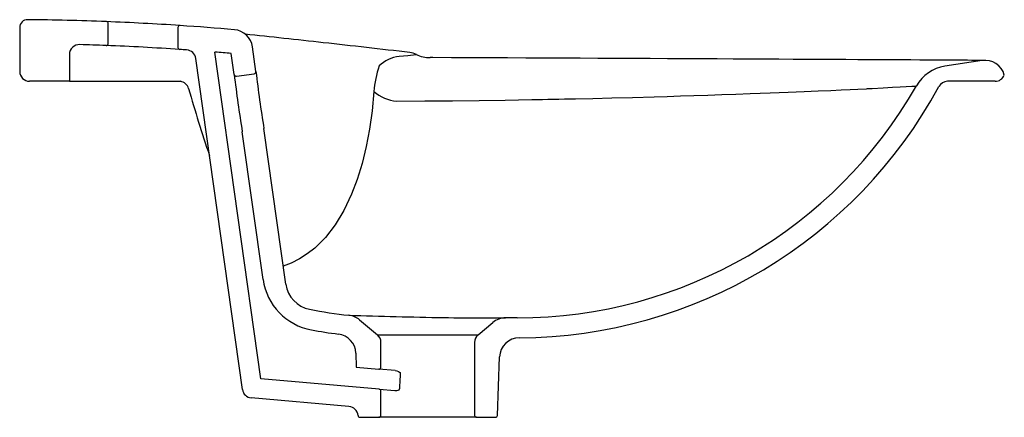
# Model space of a CAD drawing. Header units: metres. Extents: x 171.088 to 171.582, y 150.991 to 151.191.
import ezdxf

# ---------------------------------------------------------------- set-up
doc = ezdxf.new("R2010")
doc.units = ezdxf.units.M
doc.layers.add('sanindusa', color=3, linetype='Continuous')

msp = doc.modelspace()

# ---------------------------------------------------------------- linework, layer by layer
at = {"layer": 'sanindusa'}
for p, q in [((171.1321755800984, 151.1786845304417), (171.1321755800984, 151.1886923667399)), ((171.0876755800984, 151.1866768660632), (171.0876755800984, 151.1646784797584)), ((171.1671755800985, 151.1867282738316), (171.1671755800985, 151.1767058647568)), ((171.2088747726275, 151.010120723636), (171.1857864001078, 151.1744030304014)), ((171.206349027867, 151.1646129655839), (171.2046002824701, 151.1770559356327)), ((171.1126755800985, 151.1731508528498), (171.1126755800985, 151.1596784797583)), ((171.1995256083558, 151.0047905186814), (171.1761409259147, 151.1711811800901)), ((171.1954560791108, 151.1630820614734), (171.1939609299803, 151.1737206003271)), ((171.2938125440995, 151.1716044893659), (171.2938072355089, 151.1715209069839)), ((171.5711833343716, 151.170082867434), (171.5525075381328, 151.167252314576)), ((171.1126755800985, 151.1596784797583), (171.0926755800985, 151.1596784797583)), ((171.1126755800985, 151.1596784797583), (171.1596299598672, 151.1596784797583)), ((171.1596299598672, 151.1596784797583), (171.1684141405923, 151.1596784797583)), ((171.1965855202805, 151.1622309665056), (171.2054979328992, 151.1634835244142)), ((171.5776755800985, 151.1596784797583), (171.553793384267, 151.1596784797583)), ((171.2099380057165, 151.0600377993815), (171.1994920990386, 151.1343642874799)), ((171.2213768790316, 151.0576842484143), (171.2103850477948, 151.1358951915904)), ((171.3210245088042, 151.0407509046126), (171.3317328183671, 151.0407509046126)), ((171.3376755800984, 151.0407509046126), (171.3317328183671, 151.0407509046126)), ((171.258406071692, 151.0397875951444), (171.2673895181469, 151.0322495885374)), ((171.31796164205, 151.0322495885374), (171.3253049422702, 151.0384113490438)), ((171.2673895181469, 151.0322495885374), (171.31796164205, 151.0322495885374)), ((171.2691755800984, 151.0159745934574), (171.2691755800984, 151.0284193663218)), ((171.3161755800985, 151.0284193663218), (171.3161755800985, 150.9917509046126)), ((171.2565480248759, 151.0230398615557), (171.2567950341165, 151.015966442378)), ((171.3277092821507, 150.9917160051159), (171.3287354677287, 151.0211021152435)), ((171.2567950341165, 151.015966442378), (171.2680884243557, 151.0149783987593)), ((171.2763506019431, 151.0142555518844), (171.2680884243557, 151.0149783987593)), ((171.2682627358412, 151.004924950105), (171.2088747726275, 151.010120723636)), ((171.2682627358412, 151.004924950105), (171.2762118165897, 151.004229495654)), ((171.2691755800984, 150.9917509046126), (171.2691755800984, 151.0039287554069)), ((171.2530994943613, 150.9962133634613), (171.2040411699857, 151.0005054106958)), ((171.2586412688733, 150.9907509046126), (171.2681755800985, 150.9907509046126)), ((171.3171755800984, 150.9907509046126), (171.2681755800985, 150.9907509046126)), ((171.3171755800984, 150.9907509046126), (171.3267098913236, 150.9907509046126))]:
    msp.add_line(p, q, dxfattribs=at)
at = {"layer": 'sanindusa', "flags": 128}
for points in [[(171.2869334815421, 151.173001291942), (171.2827509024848, 151.1725503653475), (171.2783172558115, 151.172118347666)], [(171.5727331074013, 151.1701947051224), (171.5726891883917, 151.1701949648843), (171.5723663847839, 151.1701968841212), (171.5717282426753, 151.1702006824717), (171.5707750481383, 151.1702063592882), (171.5695063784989, 151.1702139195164), (171.5679408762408, 151.1702232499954), (171.5660664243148, 151.1702344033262), (171.5638756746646, 151.1702474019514), (171.5613704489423, 151.1702622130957), (171.5585533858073, 151.1702787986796), (171.5554280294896, 151.1702971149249), (171.5519988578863, 151.170317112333), (171.548271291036, 151.1703387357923), (171.5442516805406, 151.1703619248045), (171.539947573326, 151.1703866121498), (171.5353682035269, 151.1704127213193), (171.5305226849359, 151.1704401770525), (171.5254207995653, 151.1704689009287), (171.5200728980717, 151.1704988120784), (171.5144897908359, 151.1705298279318), (171.508682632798, 151.1705618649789), (171.5026628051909, 151.1705948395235), (171.4964357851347, 151.1706286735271), (171.4899759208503, 151.1706634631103), (171.4832550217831, 151.1706993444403), (171.4762846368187, 151.1707362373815), (171.4690757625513, 151.1707740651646), (171.4616404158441, 151.1708127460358), (171.4539915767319, 151.170852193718), (171.4461431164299, 151.1708923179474), (171.4381097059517, 151.1709330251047), (171.4299067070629, 151.1709742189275), (171.4215517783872, 151.1710157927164), (171.4130620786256, 151.1710576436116), (171.4044542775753, 151.171099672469), (171.3957451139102, 151.1711417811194), (171.3869512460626, 151.1711838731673), (171.378089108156, 151.1712258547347), (171.3691747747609, 151.1712676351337), (171.3602238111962, 151.1713091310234), (171.3512034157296, 151.1713505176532), (171.3419811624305, 151.1713924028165), (171.3326956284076, 151.1714341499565), (171.3233591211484, 151.1714757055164), (171.313984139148, 151.1715170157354), (171.3045836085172, 151.1715580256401), (171.2951703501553, 151.171598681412), (171.2938124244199, 151.1716044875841)], [(171.2656447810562, 151.154549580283), (171.2647046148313, 151.1448988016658), (171.2634010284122, 151.1356636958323), (171.2617438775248, 151.1269023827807), (171.2596481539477, 151.1183135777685), (171.2571866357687, 151.1102919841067), (171.2543791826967, 151.1028865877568), (171.2504901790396, 151.0946915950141), (171.246137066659, 151.0874792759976), (171.2412293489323, 151.0811303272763), (171.2359170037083, 151.0758401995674), (171.2321312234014, 151.0728683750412), (171.2281968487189, 151.0703630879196), (171.2240913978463, 151.0682967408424), (171.2201000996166, 151.0667690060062)], [(171.2770803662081, 151.1497613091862), (171.2912534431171, 151.1498307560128), (171.3051008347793, 151.1499376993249), (171.3185712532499, 151.1500821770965), (171.3315937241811, 151.1502627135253), (171.3449581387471, 151.1504843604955), (171.3476414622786, 151.1505329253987), (171.3503427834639, 151.1505831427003), (171.353061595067, 151.1506350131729), (171.3557973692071, 151.1506885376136), (171.3585495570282, 151.1507437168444), (171.3613175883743, 151.1508005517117), (171.3641008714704, 151.1508590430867), (171.3668987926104, 151.150919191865), (171.3756638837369, 151.1511182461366), (171.3852084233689, 151.151351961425), (171.395478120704, 151.1516204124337), (171.4064041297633, 151.151923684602), (171.4129100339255, 151.1521126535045), (171.4195839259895, 151.1523130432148), (171.426404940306, 151.152524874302), (171.4333499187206, 151.1527481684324), (171.4403932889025, 151.152982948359), (171.4475069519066, 151.1532292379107), (171.4546601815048, 151.1534870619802), (171.4647079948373, 151.1538640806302), (171.4737242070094, 151.1542162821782), (171.4817636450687, 151.1545435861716), (171.4888865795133, 151.1548459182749), (171.495156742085, 151.1551232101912), (171.500297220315, 151.155359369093), (171.5048051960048, 151.155573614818), (171.5087331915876, 151.1557659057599), (171.5131159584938, 151.1559860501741), (171.5136275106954, 151.1560120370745), (171.5141253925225, 151.1560373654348), (171.5146098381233, 151.1560620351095), (171.5150810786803, 151.1560860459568), (171.5155393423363, 151.156109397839), (171.5159848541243, 151.1561320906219), (171.5214733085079, 151.1564151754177), (171.5261188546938, 151.1566616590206), (171.5299505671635, 151.1568714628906), (171.53300106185, 151.1570445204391), (171.5359150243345, 151.157218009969), (171.53759451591, 151.1573259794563), (171.5381359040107, 151.1573683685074)], [(171.2763506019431, 151.0142555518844), (171.2771387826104, 151.0141221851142), (171.2780583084, 151.0137957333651), (171.2785564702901, 151.0134837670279), (171.2787648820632, 151.0132544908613), (171.2788212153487, 151.0131405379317), (171.2788454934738, 151.0130016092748)], [(171.2762118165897, 151.004229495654), (171.2772132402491, 151.0042567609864), (171.2778721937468, 151.0044225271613), (171.2782312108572, 151.0046154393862), (171.2783557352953, 151.0047331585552), (171.2784115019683, 151.0048143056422), (171.2784559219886, 151.0049345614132), (171.2784628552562, 151.0050045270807)]]:
    msp.add_lwpolyline(points, dxfattribs=at)
at = {"layer": 'sanindusa'}
for centre, radius, start, end in [((171.0916755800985, 151.1866768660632), 0.00400000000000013, 89.40189336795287, 180), ((171.0774906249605, 149.8278747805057), 1.362876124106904, 87.7408235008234, 89.40189336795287), ((171.1311755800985, 151.1886923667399), 0.0009999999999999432, 0, 87.7408235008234), ((171.0774618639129, 149.8273329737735), 1.363418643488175, 86.18225907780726, 87.74051333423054), ((171.1681755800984, 151.1867282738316), 0.001000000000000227, 86.18194891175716, 180), ((171.0774906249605, 149.8278747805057), 1.362876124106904, 85.02992610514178, 86.18194891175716), ((171.1946976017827, 151.175664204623), 0.01000000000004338, 8.000000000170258, 85.02992610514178), ((171.1176755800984, 151.1731508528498), 0.005, 88.28901744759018, 180), ((171.0774906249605, 149.8278747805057), 1.350876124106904, 87.72410332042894, 88.28901744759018), ((171.1311755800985, 151.1786845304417), 0.0009999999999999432, 267.7241033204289, 0), ((171.0774906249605, 149.8278747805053), 1.350876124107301, 86.15366395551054, 87.72410332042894), ((171.1681755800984, 151.1767058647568), 0.001000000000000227, 180, 266.1536639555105), ((171.0774906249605, 149.8278747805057), 1.350876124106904, 86.00787833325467, 86.15366395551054), ((171.171189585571, 151.1704853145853), 0.004999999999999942, 8.000000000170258, 86.00787833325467), ((171.0774906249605, 149.8278747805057), 1.350876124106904, 85.05391182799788, 85.40183125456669), ((171.2826202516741, 151.1644284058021), 0.00979408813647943, 63.6703146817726, 83.58907602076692), ((171.2799789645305, 151.1554331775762), 0.01676782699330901, 95.68777406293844, 134.3816872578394), ((171.2938558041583, 151.1872285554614), 0.01562412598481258, 243.8270425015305, 269.841359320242), ((171.5726755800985, 151.1601948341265), 0.00999999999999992, 15.28577318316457, 98.58199209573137), ((171.0926755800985, 151.1646784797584), 0.005, 180, 270), ((171.2053587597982, 151.164473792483), 0.0009999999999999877, 278.0000000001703, 8.000000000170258), ((171.8898075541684, 151.2460242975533), 0.6882901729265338, 186.7928779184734, 189.2071220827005), ((171.3138742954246, 151.1514757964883), 0.04832818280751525, 160.740035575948, 176.3524382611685), ((171.555517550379, 151.1474850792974), 0.0199951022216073, 98.6580792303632, 150.3772278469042), ((171.1675944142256, 151.1546298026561), 0.005114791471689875, 15.83172050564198, 80.77767297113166), ((171.1964463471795, 151.1632212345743), 0.0009999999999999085, 188.0000000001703, 278.0000000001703), ((171.8719818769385, 151.2435190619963), 0.6812908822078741, 186.780474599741, 189.2195254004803), ((171.553793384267, 151.1546784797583), 0.005000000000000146, 90, 151.6373560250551), ((171.5776755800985, 151.1646784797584), 0.005, 270, 338.3175555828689), ((171.8649480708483, 151.3533885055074), 0.7200055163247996, 195.9099259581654, 198.7105188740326), ((171.2784367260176, 151.1690427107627), 0.01933092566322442, 228.5676919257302, 265.9749647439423), ((171.3376755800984, 151.2713509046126), 0.2306000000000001, 270, 330.3772678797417), ((171.3376755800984, 151.2713509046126), 0.2406000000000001, 270.2409346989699, 331.6373560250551), ((171.2396460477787, 151.0642129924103), 0.03000000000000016, 188.0000000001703, 259.5966253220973), ((171.2362309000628, 151.0597718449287), 0.01500000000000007, 188.0000000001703, 258.9170760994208), ((171.2776755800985, 151.2713509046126), 0.2306, 258.9170760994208, 263.8688053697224), ((171.2519781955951, 151.0321271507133), 0.00999999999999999, 50.00000000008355, 83.86880536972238), ((171.3511294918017, 154.1062286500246), 3.065728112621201, 268.1665970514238, 269.0560974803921), ((171.3219173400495, 152.4067611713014), 1.366010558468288, 269.1069366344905, 269.9625511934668), ((171.3317328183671, 151.0307509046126), 0.01, 90, 129.9999999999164), ((171.2776755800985, 151.2713509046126), 0.2406, 259.5966253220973, 262.8661451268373), ((171.2465541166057, 151.0226908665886), 0.01000000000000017, 2.000000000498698, 82.8661451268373), ((171.2641755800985, 151.0284193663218), 0.005000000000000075, 0, 50.00000000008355), ((171.3211755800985, 151.0284193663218), 0.005000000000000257, 129.9999999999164, 180), ((171.3387293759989, 151.0207531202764), 0.01000000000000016, 90.24093469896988, 177.9999999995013), ((171.2681755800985, 151.0159745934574), 0.0009999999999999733, 264.9999999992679, 0), ((171.2044769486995, 151.0054863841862), 0.004999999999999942, 188.0000000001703, 264.9999999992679), ((171.2681755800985, 151.0039287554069), 0.00100000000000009, 0, 84.99999999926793), ((171.2526637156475, 150.9912323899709), 0.00500000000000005, 4.957634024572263, 84.99999999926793), ((171.2586412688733, 150.9917509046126), 0.001000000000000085, 184.9576340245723, 270), ((171.2681755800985, 150.9917509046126), 0.001000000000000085, 270, 0), ((171.3171755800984, 150.9917509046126), 0.001000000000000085, 180, 270), ((171.3267098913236, 150.9917509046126), 0.001000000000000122, 270, 357.9999999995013)]:
    msp.add_arc(centre, radius, start, end, dxfattribs=at)
for centre, major_axis, ratio, start_param, end_param in [((171.293843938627, 151.1632188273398), (0.2799977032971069, -0.03299887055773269), 0.03436738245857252, 1.767598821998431, 1.912970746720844), ((171.293843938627, 151.1632188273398), (0.2799977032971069, -0.03299887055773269), 0.03436738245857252, 1.611033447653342, 1.767598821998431), ((171.2926407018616, 150.4473425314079), (0.0008560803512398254, 0.7015882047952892), 0.0348994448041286, 0.6330448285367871, 0.6520677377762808)]:
    msp.add_ellipse(centre, major_axis=major_axis, ratio=ratio, start_param=start_param, end_param=end_param, dxfattribs=at)

doc.saveas('drawing.dxf')
